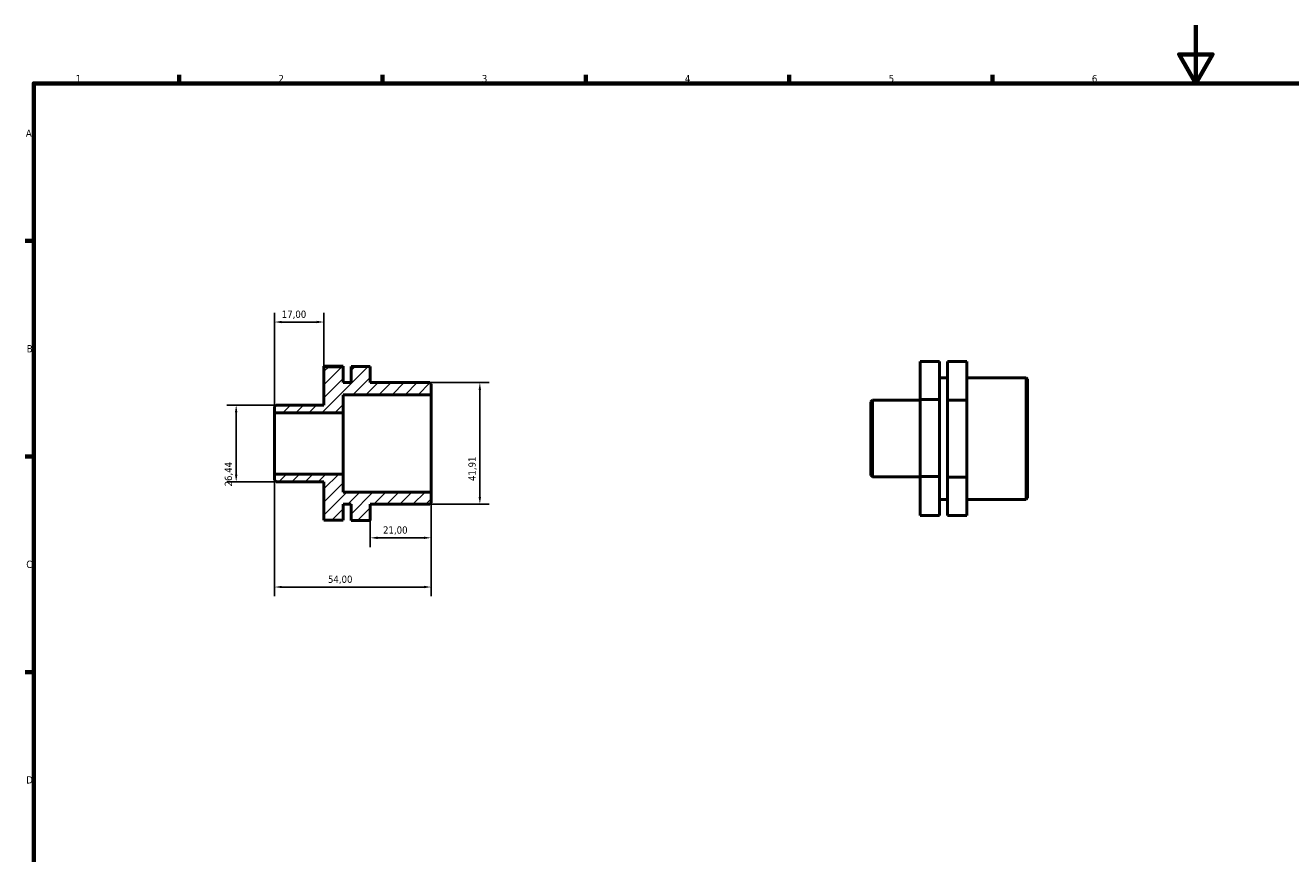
# Model space of a CAD drawing. Header units: millimetres. Extents: x 0 to 906, y 0 to 594.
# Tile 2 of 3: x 17 to 453, y 309 to 594. Entities that reach past the tile are written whole.
import ezdxf

# ---------------------------------------------------------------- set-up
doc = ezdxf.new("R2010")
doc.units = ezdxf.units.MM
for name, color, linetype, lineweight in [('Border (ISO)', 7, 'Continuous', 70), ('Dimension (ISO)', 7, 'Continuous', 25), ('Hatch (ISO)', 7, 'Continuous', 18), ('Visible (ISO)', 7, 'Continuous', 50)]:
    doc.layers.add(name, color=color, linetype=linetype, lineweight=lineweight)
doc.styles.add('Note Text (ISO)', font='tahoma.ttf')
doc.dimstyles.new('Default (ISO)', dxfattribs={"dimtxt": 2.5, "dimasz": 2.5, "dimexe": 3.175, "dimexo": 0, "dimgap": 0.762, "dimtad": 1, "dimrnd": 1e-08, "dimzin": 0, "dimtxsty": 'Note Text (ISO)', "dimcen": 0.09, "dimdle": 10, "dimclrd": 256, "dimclre": 256, "dimclrt": 232, "dimazin": 0, "dimtfac": 1.40208, "dimtmove": 0, "dimatfit": 3, "dimfxl": 1, "dimtolj": 1, "dimtzin": 0, "dimlwd": -1, "dimlwe": -1, "dimarcsym": 0})

# ---------------------------------------------------------------- blocks, each defined once
blk = doc.blocks.new('Borders Default Border')
at = {"layer": 'Border (ISO)'}
for p, q in [((70.08, 574), (70.08, 576.9)), ((140.17, 574), (140.17, 576.9)), ((210.25, 574), (210.25, 576.9)), ((280.33, 574), (280.33, 576.9)), ((350.42, 574), (350.42, 576.9)), ((20, 519.75), (17.1, 519.75)), ((20, 445.5), (17.1, 445.5)), ((20, 371.25), (17.1, 371.25))]:
    blk.add_line(p, q, dxfattribs=at)
at = {"layer": 'Border (ISO)', "flags": 128}
for points in [[(420.5, 594), (420.5, 574), (414.73, 584), (426.27, 584), (420.5, 574)], [(20, 20), (20, 574), (821, 574), (821, 20), (20, 20)]]:
    blk.add_lwpolyline(points, dxfattribs=at)
at = {"layer": 'Border (ISO)', "color": 232, "true_color": 0xca0064, "char_height": 2.5, "attachment_point": 7, "style": 'Note Text (ISO)'}
for s, insert in [('1', (34.48, 574.4)), ('2', (104.37, 574.4)), ('3', (174.43, 574.35)), ('4', (244.42, 574.4)), ('5', (314.64, 574.35)), ('6', (384.66, 574.35)), ('A', (17.29, 555.62)), ('B', (17.59, 481.37)), ('C', (17.43, 407.08)), ('D', (17.43, 332.88))]:
    blk.add_mtext(s, dxfattribs=dict(at, insert=insert))
blk = doc.blocks.new('*D7')
at = {"layer": 'Defpoints', "color": 0, "transparency": 16777216}
for p in [(103, 439.42), (157, 433.24), (103, 400.55)]:
    blk.add_point(p, dxfattribs=at)
at = {"layer": 'Dimension (ISO)', "transparency": 16777216}
for p, q in [((103, 439.42), (103, 397.38)), ((157, 433.24), (157, 397.38)), ((154.5, 400.55), (105.5, 400.55))]:
    blk.add_line(p, q, dxfattribs=at)
for points in [[(105.5, 400.97), (105.5, 400.14), (103, 400.55)], [(154.5, 400.97), (154.5, 400.14), (157, 400.55)]]:
    blk.add_solid(points, dxfattribs=at)
at = {"layer": 'Dimension (ISO)', "color": 232, "true_color": 0xca0064, "transparency": 16777216, "insert": (121.4, 404.49), "char_height": 2.5, "attachment_point": 1, "style": 'Note Text (ISO)'}
blk.add_mtext('\\A1;54,00', dxfattribs=at)
blk = doc.blocks.new('*D8')
at = {"layer": 'Defpoints', "color": 0, "transparency": 16777216}
for p in [(157, 433.24), (136, 423.49), (136, 417.5)]:
    blk.add_point(p, dxfattribs=at)
at = {"layer": 'Dimension (ISO)', "transparency": 16777216}
for p, q in [((157, 433.24), (157, 414.32)), ((136, 423.49), (136, 414.32)), ((154.5, 417.5), (138.5, 417.5))]:
    blk.add_line(p, q, dxfattribs=at)
for points in [[(138.5, 417.91), (138.5, 417.08), (136, 417.5)], [(154.5, 417.91), (154.5, 417.08), (157, 417.5)]]:
    blk.add_solid(points, dxfattribs=at)
at = {"layer": 'Dimension (ISO)', "color": 232, "true_color": 0xca0064, "transparency": 16777216, "insert": (140.39, 421.43), "char_height": 2.5, "attachment_point": 1, "style": 'Note Text (ISO)'}
blk.add_mtext('\\A1;21,00', dxfattribs=at)
blk = doc.blocks.new('*D9')
at = {"layer": 'Defpoints', "color": 0, "transparency": 16777216}
for p in [(156.46, 470.96), (156.46, 429.05), (173.75, 429.05)]:
    blk.add_point(p, dxfattribs=at)
at = {"layer": 'Dimension (ISO)', "transparency": 16777216}
for p, q in [((156.46, 470.96), (176.92, 470.96)), ((173.75, 468.46), (173.75, 431.55)), ((156.46, 429.05), (176.92, 429.05))]:
    blk.add_line(p, q, dxfattribs=at)
for points in [[(173.33, 468.46), (174.16, 468.46), (173.75, 470.96)], [(173.33, 431.55), (174.16, 431.55), (173.75, 429.05)]]:
    blk.add_solid(points, dxfattribs=at)
at = {"layer": 'Dimension (ISO)', "color": 232, "true_color": 0xca0064, "transparency": 16777216, "insert": (169.81, 437.05), "char_height": 2.5, "attachment_point": 1, "rotation": 90, "style": 'Note Text (ISO)'}
blk.add_mtext('\\A1;41,91', dxfattribs=at)
blk = doc.blocks.new('*D10')
at = {"layer": 'Defpoints', "color": 0, "transparency": 16777216}
for p in [(103.54, 463.22), (89.77, 436.78), (103.54, 436.78)]:
    blk.add_point(p, dxfattribs=at)
at = {"layer": 'Dimension (ISO)', "transparency": 16777216}
for p, q in [((103.54, 463.22), (86.6, 463.22)), ((89.77, 460.72), (89.77, 439.28)), ((103.54, 436.78), (86.6, 436.78))]:
    blk.add_line(p, q, dxfattribs=at)
for points in [[(89.35, 460.72), (90.19, 460.72), (89.77, 463.22)], [(89.35, 439.28), (90.19, 439.28), (89.77, 436.78)]]:
    blk.add_solid(points, dxfattribs=at)
at = {"layer": 'Dimension (ISO)', "color": 232, "true_color": 0xca0064, "transparency": 16777216, "insert": (85.83, 435.18), "char_height": 2.5, "attachment_point": 1, "rotation": 90, "style": 'Note Text (ISO)'}
blk.add_mtext('\\A1;26,44', dxfattribs=at)
blk = doc.blocks.new('*D11')
at = {"layer": 'Defpoints', "color": 0, "transparency": 16777216}
for p in [(103, 491.82), (120, 476.42), (103, 460.58)]:
    blk.add_point(p, dxfattribs=at)
at = {"layer": 'Dimension (ISO)', "transparency": 16777216}
for p, q in [((103, 460.58), (103, 494.99)), ((120, 476.42), (120, 494.99)), ((117.5, 491.82), (105.5, 491.82))]:
    blk.add_line(p, q, dxfattribs=at)
for points in [[(105.5, 492.24), (105.5, 491.4), (103, 491.82)], [(117.5, 492.24), (117.5, 491.4), (120, 491.82)]]:
    blk.add_solid(points, dxfattribs=at)
at = {"layer": 'Dimension (ISO)', "color": 232, "true_color": 0xca0064, "transparency": 16777216, "insert": (105.48, 495.75), "char_height": 2.5, "attachment_point": 1, "style": 'Note Text (ISO)'}
blk.add_mtext('\\A1;17,00', dxfattribs=at)

msp = doc.modelspace()

# ---------------------------------------------------------------- hatches: boundary and pattern name
at = {"layer": 'Hatch (ISO)'}
h = msp.add_hatch(dxfattribs=at)
h.set_pattern_fill('ANSI31', color=256, scale=25.4, style=0)
h.set_pattern_definition([(45, (0, 0), (-2.245064, 2.245064), [])])
h.paths.add_polyline_path([(156.46, 429.046), (157, 429.586), (157, 433.237), (126.65, 433.237), (126.65, 439.424), (103, 439.424), (103, 437.32), (103.54, 436.78), (120, 436.78), (120, 423.584), (126.65, 423.584), (126.65, 429.046), (129.35, 429.046), (129.35, 423.489), (136, 423.489), (136, 429.046)])
h.paths.add_polyline_path([(157, 470.416), (156.46, 470.956), (136, 470.956), (136, 476.512), (129.35, 476.512), (129.35, 470.956), (126.65, 470.956), (126.65, 476.417), (120, 476.417), (120, 463.221), (103.54, 463.221), (103, 462.681), (103, 460.577), (126.65, 460.577), (126.65, 466.765), (157, 466.765)])

# ---------------------------------------------------------------- linework, layer by layer
at = {"layer": 'Visible (ISO)'}
for p, q in [((126.65, 476.557), (120, 476.557)), ((120, 476.557), (120, 476.417)), ((126.65, 476.417), (120, 476.417)), ((120, 476.417), (120, 463.221)), ((126.65, 476.417), (126.65, 476.557)), ((126.65, 470.956), (126.65, 476.417)), ((136, 476.512), (129.35, 476.512)), ((129.35, 476.512), (129.35, 470.956)), ((136, 470.956), (136, 476.512)), ((332.181, 478.25), (325.531, 478.25)), ((325.531, 478.25), (325.531, 465.187)), ((332.181, 465.187), (332.181, 478.25)), ((341.531, 478.251), (334.881, 478.251)), ((334.881, 478.251), (334.881, 464.902)), ((341.531, 464.902), (341.531, 478.251)), ((332.181, 472.648), (334.881, 472.648)), ((341.531, 472.648), (361.991, 472.648)), ((361.991, 430.738), (361.991, 472.648)), ((362.531, 472.108), (361.991, 472.648)), ((362.531, 472.108), (362.531, 431.278)), ((129.35, 470.956), (126.65, 470.956)), ((126.65, 460.577), (126.65, 466.765)), ((126.65, 466.765), (157, 466.765)), ((156.46, 470.956), (136, 470.956)), ((157, 470.416), (156.46, 470.956)), ((157, 466.765), (157, 470.416)), ((157, 433.237), (157, 466.765)), ((103.54, 463.221), (103, 462.681)), ((103, 462.681), (103, 460.577)), ((120, 463.221), (103.54, 463.221)), ((308.531, 464.373), (309.071, 464.913)), ((308.531, 439.012), (308.531, 464.373)), ((309.071, 464.913), (309.071, 438.472)), ((309.071, 464.913), (325.531, 464.913)), ((325.531, 465.187), (325.531, 438.63)), ((332.181, 465.187), (325.531, 465.187)), ((332.181, 438.63), (332.181, 465.187)), ((334.881, 464.902), (334.881, 438.344)), ((341.531, 464.902), (334.881, 464.902)), ((341.531, 438.344), (341.531, 464.902)), ((103, 460.577), (126.65, 460.577)), ((103, 439.424), (103, 460.577)), ((126.65, 439.424), (126.65, 460.577)), ((126.65, 439.424), (103, 439.424)), ((103, 439.424), (103, 437.32)), ((103, 437.32), (103.54, 436.78)), ((103.54, 436.78), (120, 436.78)), ((120, 436.78), (120, 423.584)), ((126.65, 433.237), (126.65, 439.424)), ((308.531, 439.012), (309.071, 438.472)), ((309.071, 438.472), (325.531, 438.472)), ((332.181, 438.63), (325.531, 438.63)), ((325.531, 438.63), (325.531, 425.136)), ((332.181, 425.136), (332.181, 438.63)), ((341.531, 438.344), (334.881, 438.344)), ((334.881, 438.344), (334.881, 425.135)), ((341.531, 425.135), (341.531, 438.344)), ((157, 433.237), (126.65, 433.237)), ((157, 429.586), (157, 433.237)), ((126.65, 423.584), (126.65, 429.046)), ((126.65, 429.046), (129.35, 429.046)), ((129.35, 429.046), (129.35, 423.489)), ((136, 423.489), (136, 429.046)), ((136, 429.046), (156.46, 429.046)), ((156.46, 429.046), (157, 429.586)), ((332.181, 430.738), (334.881, 430.738)), ((341.531, 430.738), (361.991, 430.738)), ((362.531, 431.278), (361.991, 430.738)), ((120, 423.584), (126.65, 423.584)), ((129.35, 423.489), (136, 423.489)), ((129.35, 423.489), (129.35, 423.443)), ((136, 423.443), (129.35, 423.443)), ((136, 423.443), (136, 423.489)), ((332.181, 425.136), (325.531, 425.136)), ((341.531, 425.135), (334.881, 425.135))]:
    msp.add_line(p, q, dxfattribs=at)

# ---------------------------------------------------------------- block references
msp.add_blockref('Borders Default Border', (0, 0))

# ---------------------------------------------------------------- dimensions: what is measured, and where the dimension line sits
at = {"layer": 'Dimension (ISO)'}
for base, p1, p2, angle, picture, middle in [((103, 491.819), (120, 476.417), (103, 460.577), 180, '*D11', (109.5, 491.819)), ((173.745, 429.046), (156.46, 470.956), (156.46, 429.046), 90, '*D9', (173.745, 441.149)), ((89.77, 436.78), (103.54, 463.221), (103.54, 436.78), 90, '*D10', (89.77, 439.32)), ((103, 400.555), (157, 433.237), (103, 439.424), 180, '*D7', (125.5, 400.555)), ((136, 417.496), (157, 433.237), (136, 423.489), 180, '*D8', (144.5, 417.496))]:
    dim = msp.add_linear_dim(base=base, p1=p1, p2=p2, angle=angle, dimstyle='Default (ISO)', override={"dimdec": 2, "dimtp": 0, "dimtm": 0, "dimtdec": 2, "dimtofl": 0, "dimatfit": 1}, dxfattribs=at)
    dim.commit()
    dim.dimension.update_dxf_attribs({"geometry": picture, "text_midpoint": middle, "dimtype": 160})

doc.saveas('drawing.dxf')
